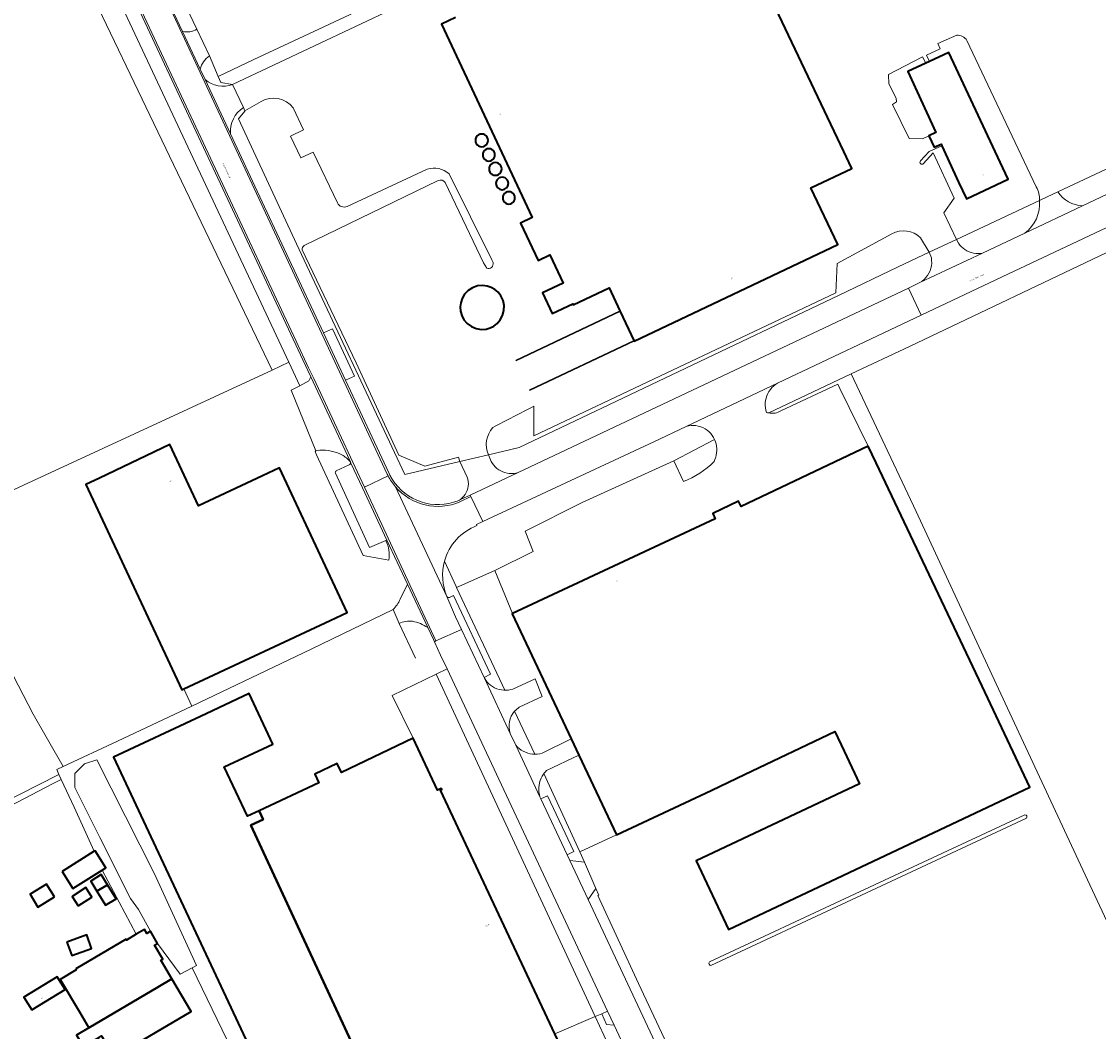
# Model space of a CAD drawing. Header units: metres. Extents: x 197700 to 204338, y 317132 to 325229.
# Tile 25 of 256: x 198950 to 199240, y 318631 to 318902. Entities that reach past the tile are written whole.
import ezdxf
from ezdxf.enums import TextEntityAlignment as Align

# ---------------------------------------------------------------- set-up
doc = ezdxf.new("R2010")
doc.units = ezdxf.units.M
for name, color, linetype, lineweight in [('B-WE-GR-BOS_LOOF-GV', 40, 'Continuous', 13), ('B-WE-GR-GRAS-GV', 60, 'Continuous', 13), ('B-WE-IE-TERREINAFSCHEIDING_KUNSTMATIG_HEKWERK-G', 20, 'IE-TERREINAFSCHEIDING-KUNSTMATIG', 18), ('B-WE-IE-TERREINAFSCHEIDING_KUNSTMATIG_MUUR-G', 90, 'IE-TERREINAFSCHEIDING-KUNSTMATIG-DICHT', 18), ('B-WE-OG-BEBOUWING-GV', 7, 'Continuous', 35), ('B-WE-OG-BEBOUWING-T18', 10, 'Continuous', 18), ('B-WE-OG-TERREIN_CULTUURSCHEIDING-GV', 7, 'Continuous', 18), ('B-WE-OG-TERREIN_ERF-GV', 7, 'Continuous', 18), ('B-WE-OG-TOPOGRAFIE-T18', 10, 'Continuous', 18), ('B-WE-OG-WATER_GREPPEL-GV', 160, 'Continuous', 18), ('B-WE-VH-VERHARDING_ASFALT-GV', 252, 'Continuous', 18), ('B-WE-VH-VERHARDING_BEDRIJFSVLOERPLAAT-GV', 252, 'Continuous', 18), ('B-WE-VH-VERHARDING_BETONSTRAATSTEEN-GV', 252, 'Continuous', 18), ('B-WE-VH-VERHARDING_GESLOTEN-GV', 252, 'Continuous', 18), ('B-WE-VH-VERHARDING_HALFVERHARDING-GV', 252, 'Continuous', 18), ('B-WE-VH-VERHARDING_HALFVERHARDING_GRIND-GV', 252, 'Continuous', 18), ('B-WE-VH-VERHARDING_OPEN-GV', 252, 'Continuous', 18), ('B-WE-VH-VERHARDING_TEGEL-GV', 252, 'Continuous', 18)]:
    doc.layers.add(name, color=color, linetype=linetype, lineweight=lineweight)
doc.styles.add('NLCS-ISO-M200-T18', font='NLCS-ISO.ttf', dxfattribs={"height": 0.36})
doc.linetypes.add('IE-TERREINAFSCHEIDING-KUNSTMATIG', pattern='A,4,[82,NLCS.SHX,S=0.75,R=90,X=0,Y=0],4,-2', length=10)
doc.linetypes.add('IE-TERREINAFSCHEIDING-KUNSTMATIG-DICHT', pattern='A,8,-1,[82,NLCS.SHX,S=0.75,R=90,X=0,Y=0],-1', length=10)

msp = doc.modelspace()

# ---------------------------------------------------------------- linework, layer by layer
at = {"layer": 'B-WE-GR-BOS_LOOF-GV'}
msp.add_lwpolyline([(198996.329, 318647.753), (198997.464, 318648.349), (198986.09, 318673.147), (198970.698, 318703.669), (198967.334, 318702.541), (198964.726, 318699.916), (198964.767, 318696.187), (198971.506, 318682.72), (198979.698, 318666.342), (198981.909, 318663.432), (198985.071, 318657.558), (198987.008, 318654.266), (198993.098, 318646.069)], close=True, dxfattribs=at)
at = {"layer": 'B-WE-GR-GRAS-GV'}
for points in [[(198836.293, 319102.72), (198776.394, 319078.033), (198771.745, 319076.117), (198751.306, 319065.6), (198786.678, 318972.495), (198802.727, 318985.177), (198804.736, 318988.525), (198815.799, 318992.376), (198844.08, 318938.927), (198850.194, 318938.456), (198851.652, 318935.499), (198886.8, 318864.205), (198911.694, 318823.468), (198935.378, 318770.25), (199017.754, 318808.356), (198937.21, 318976.302), (198908.469, 319036.231), (198875.727, 319112.034)], [(198953.535, 318715.895), (198948.168, 318726.297), (198934.923, 318752.309), (198926.897, 318766.327), (198926.499, 318766.058), (198928.884, 318761.733), (198924.077, 318759.083), (198921.935, 318762.968), (198907.271, 318753.043), (198880.362, 318737.286), (198912.236, 318675.263), (198960.484, 318699.652), (198959.922, 318701.001), (198961.65, 318701.817)]]:
    msp.add_lwpolyline(points, close=True, dxfattribs=at)
at = {"layer": 'B-WE-IE-TERREINAFSCHEIDING_KUNSTMATIG_HEKWERK-G'}
for points in [[(198997.515, 318899.967), (198983.213, 318930.094)], [(199050.703, 318909.573), (199012.847, 318891.783)], [(199000.909, 318892.761), (198997.515, 318899.967)], [(199003.313, 318887.213), (199000.909, 318892.761)], [(199012.847, 318891.783), (199003.313, 318887.213)], [(199003.998, 318885.631), (199003.313, 318887.213)], [(199007.161, 318885.12), (199003.998, 318885.631)], [(199010.093, 318878.917), (199007.161, 318885.12)], [(199008.762, 318875.907), (199010.451, 318877.947)], [(199010.414, 318878.047), (199010.093, 318878.917)], [(199010.451, 318877.947), (199010.414, 318878.047)], [(199024.359, 318842.301), (199008.762, 318875.907)], [(199249, 318865.693), (199228.915, 318856.237)], [(199223.995, 318853.922), (199201.739, 318843.482)], [(199224.513, 318854.165), (199223.995, 318853.922)], [(199228.915, 318856.237), (199224.513, 318854.165)], [(199053.454, 318780.258), (199024.359, 318842.301)], [(199201.739, 318843.482), (199194.319, 318840.002)], [(199243.973, 318840.866), (199189.091, 318814.697)], [(199194.319, 318840.002), (199191.155, 318838.518)], [(199186.027, 318836.109), (199169.964, 318828.373)], [(199191.155, 318838.518), (199186.027, 318836.109)], [(199169.964, 318828.373), (199084.194, 318787.576)], [(199189.091, 318814.697), (199173.42, 318807.349)], [(199017.754, 318808.356), (199022.274, 318810.447)], [(198935.378, 318770.25), (199017.754, 318808.356)], [(199173.42, 318807.349), (199190.878, 318770.332)], [(199084.194, 318787.576), (199075.909, 318785.604)], [(199075.909, 318785.604), (199068.234, 318783.777)], [(199068.234, 318783.777), (199053.454, 318780.258)], [(199190.878, 318770.332), (199212.397, 318724.08)], [(199028.25, 318733.348), (199050.272, 318744.003)], [(199056.286, 318730.91), (199051.893, 318740.266)], [(198996.165, 318718.042), (199028.25, 318733.348)], [(198948.168, 318726.297), (198953.535, 318715.895)], [(199061.822, 318726.65), (199050.081, 318720.961)], [(199064.784, 318728.085), (199061.822, 318726.65)], [(199104.582, 318634.633), (199061.822, 318726.65)], [(199212.397, 318724.08), (199236.239, 318672.694)], [(198996.165, 318718.042), (198994.055, 318722.672)], [(199050.081, 318720.961), (199055.728, 318709.409)], [(198976.2, 318708.686), (198996.165, 318718.042)], [(198953.535, 318715.895), (198961.65, 318701.817)], [(198961.65, 318701.817), (198976.2, 318708.686)], [(198959.922, 318701.001), (198961.65, 318701.817)], [(198960.484, 318699.652), (198959.922, 318701.001)], [(198961.045, 318698.302), (198960.484, 318699.652)], [(198964.579, 318690.914), (198961.045, 318698.302)], [(198969.99, 318679.067), (198964.579, 318690.914)], [(198981.286, 318656.743), (198972.118, 318674.025)], [(199236.239, 318672.694), (199255.709, 318631.197)], [(199105.578, 318667.292), (199105.317, 318667.171)], [(199105.317, 318667.171), (199116.198, 318643.523)], [(199116.198, 318643.523), (199134.083, 318605.509)]]:
    msp.add_lwpolyline(points, dxfattribs=at)
at = {"layer": 'B-WE-IE-TERREINAFSCHEIDING_KUNSTMATIG_MUUR-G'}
for points in [[(199111.212, 318824.309), (199083.242, 318811.066)], [(199083.332, 318810.875), (199111.303, 318824.117)], [(199086.973, 318803.038), (199115.004, 318816.282)], [(199115.089, 318816.102), (199087.058, 318802.858)], [(199083.242, 318811.066), (199083.332, 318810.875)], [(199087.058, 318802.858), (199086.973, 318803.038)], [(198996.329, 318647.753), (199011.089, 318617.156)]]:
    msp.add_lwpolyline(points, dxfattribs=at)
at = {"layer": 'B-WE-OG-BEBOUWING-GV'}
msp.add_lwpolyline([(199067.044, 318903.082), (199063.338, 318901.327), (199087.655, 318849.348), (199084.486, 318847.86), (199089.236, 318837.818), (199092.417, 318839.367), (199096.007, 318831.687), (199090.44, 318829.098), (199093.025, 318823.54), (199098.602, 318826.134), (199098.708, 318825.908), (199108.384, 318830.502), (199111.212, 318824.309), (199111.303, 318824.117), (199115.004, 318816.282), (199115.089, 318816.102), (199169.789, 318842.068), (199162.535, 318857.344), (199173.57, 318862.535), (199171.442, 318867.06), (199151.391, 318909.33)], dxfattribs=at)
for points in [[(199202.216, 318858.888), (199204.346, 318854.365), (199215.606, 318859.668), (199213.475, 318864.192), (199199.601, 318893.716), (199194.464, 318891.297), (199193.418, 318890.804), (199188.656, 318888.562), (199196.138, 318872.188), (199194.257, 318871.33), (199195.673, 318868.231), (199197.554, 318869.089), (199197.767, 318868.622)], [(199077.628, 318830.037), (199076.683, 318830.575), (199075.563, 318830.953), (199074.293, 318831.102), (199072.947, 318830.959), (199071.629, 318830.493), (199070.452, 318829.726), (199069.509, 318828.73), (199068.848, 318827.603), (199068.469, 318826.448), (199068.336, 318825.344), (199068.412, 318824.235), (199068.731, 318823.062), (199069.334, 318821.903), (199070.225, 318820.86), (199071.362, 318820.034), (199072.654, 318819.502), (199073.991, 318819.289), (199075.267, 318819.373), (199076.405, 318819.693), (199077.376, 318820.183), (199078.285, 318820.882), (199079.1, 318821.827), (199079.73, 318823), (199080.091, 318824.34), (199080.127, 318825.746), (199079.835, 318827.103), (199079.266, 318828.306), (199078.5, 318829.292)], [(198994.055, 318722.672), (199033.383, 318741.063), (199037.912, 318743.181), (199019.728, 318782.06), (199015.199, 318779.942), (198997.988, 318771.893), (198990.273, 318788.357), (198971.361, 318779.311), (198967.674, 318777.586), (198993.481, 318722.403)], [(199177.932, 318787.949), (199143.795, 318771.744), (199143.145, 318773.098), (199136.212, 318769.837), (199136.89, 318768.434), (199082.407, 318742.961), (199082.29, 318742.906), (199098.16, 318709.241), (199100.235, 318704.84), (199110.321, 318683.444), (199135.756, 318695.433), (199144.889, 318699.792), (199169.027, 318711.215), (199171.522, 318705.926), (199175.658, 318697.154), (199131.742, 318676.446), (199140.413, 318658.059), (199221.42, 318696.254), (199208.607, 318723.421), (199180.076, 318783.433)], [(199015.37, 318687.604), (199014.276, 318689.934), (199011.132, 318688.46), (199004.891, 318701.769), (199017.928, 318707.883), (199011.584, 318721.41), (198998.547, 318715.295), (198975.143, 318704.318), (199032.83, 318581.256), (199055.693, 318591.994), (199012.069, 318686.055)], [(199055.693, 318591.994), (199096.959, 318611.376), (199101.486, 318613.498), (199093.741, 318630.024), (199063.073, 318695.461), (199063.401, 318695.621), (199063.238, 318695.967), (199062.255, 318695.476), (199055.728, 318709.409), (199036.435, 318700.259), (199035.296, 318702.659), (199029.259, 318699.793), (199030.359, 318697.477), (199014.276, 318689.934), (199015.37, 318687.604), (199012.069, 318686.055)], [(198961.387, 318673.668), (198964.258, 318669.093), (198972.118, 318674.025), (198973.059, 318674.615), (198970.187, 318679.191), (198969.99, 318679.067)], [(198970.711, 318668.3), (198973.539, 318670.057), (198971.849, 318672.776), (198969.021, 318671.018)], [(198959.273, 318666.81), (198957.135, 318670.25), (198952.714, 318667.502), (198954.852, 318664.062)], [(198965.686, 318664.366), (198969.356, 318666.72), (198967.707, 318669.292), (198964.036, 318666.938)], [(198973.539, 318670.057), (198970.711, 318668.3), (198973.04, 318664.554), (198975.867, 318666.311)], [(198964.983, 318647.431), (198965.161, 318647.176), (198960.85, 318644.644), (198965.97, 318635.925), (198968.514, 318631.593), (198987.043, 318642.501), (198990.867, 318644.761), (198988.691, 318648.459), (198987.888, 318649.824), (198988.368, 318650.107), (198986.2, 318653.791), (198987.008, 318654.266), (198985.071, 318657.558), (198984.106, 318656.991), (198983.489, 318658.039), (198981.286, 318656.743), (198978.662, 318655.199), (198978.521, 318655.439)], [(198962.625, 318654.623), (198963.949, 318651.01), (198969.274, 318652.961), (198967.95, 318656.575)], [(198953.183, 318636.412), (198962.142, 318641.88), (198960.026, 318645.345), (198951.068, 318639.877)], [(198987.043, 318642.501), (198968.514, 318631.593), (198965.221, 318629.62), (198967.056, 318626.558), (198971.345, 318629.127), (198971.953, 318629.491), (198975.29, 318623.82), (198996.014, 318636.015), (198990.867, 318644.761)]]:
    msp.add_lwpolyline(points, close=True, dxfattribs=at)
for points in [[(199075.803, 318870.078, 1.0002958), (199072.422, 318870.078)], [(199072.422, 318870.078, 1.0002958), (199075.803, 318870.078)], [(199077.667, 318866.186, 1.0003037), (199074.374, 318866.186)], [(199074.374, 318866.186, 1.0003037), (199077.667, 318866.186)], [(199079.496, 318862.419, 1.0002937), (199076.091, 318862.419)], [(199076.091, 318862.419, 1.0002937), (199079.496, 318862.419)], [(199081.299, 318858.51, 1.0002949), (199077.908, 318858.51)], [(199077.908, 318858.51, 0.9997051), (199081.299, 318858.51)], [(199083.047, 318854.627, 1.0003024), (199079.74, 318854.627)], [(199079.74, 318854.627, 1.0003024), (199083.047, 318854.627)]]:
    msp.add_lwpolyline(points, format="xyb", dxfattribs=at)
at = {"layer": 'B-WE-OG-TERREIN_CULTUURSCHEIDING-GV'}
for points in [[(198970.287, 318948.981), (198970.473, 318949.063), (198989.072, 318909.282), (198993.701, 318899.381)], [(198997.515, 318899.967), (198983.213, 318930.094)], [(198974.804, 318911.759), (199022.274, 318810.447), (199025.216, 318804.169), (199027.632, 318805.454), (199028.142, 318806.569), (199027.34, 318808.286), (198981.724, 318905.842), (198981.371, 318906.597)], [(199007.161, 318885.12), (199003.998, 318885.631), (199003.313, 318887.213), (199000.909, 318892.761)], [(198998.444, 318889.236), (198999.755, 318886.431)], [(199321.701, 318884.244), (199214.016, 318833.405)], [(199151.228, 318796.835), (199173.42, 318807.349), (199189.091, 318814.697), (199243.973, 318840.866), (199290.719, 318863.014), (199322.178, 318877.878), (199327.434, 318880.324)], [(199280.132, 318878.473), (199279.444, 318880.178), (199279.004, 318879.981), (199249, 318865.693), (199228.915, 318856.237)], [(199069.65, 318774.924), (199069.964, 318775.451), (199070.213, 318776.012), (199070.393, 318776.598), (199070.502, 318777.202), (199070.538, 318777.814), (199070.501, 318778.426), (199070.391, 318779.03), (199070.21, 318779.616), (199068.234, 318783.777), (199053.454, 318780.258), (199024.359, 318842.301), (199008.762, 318875.907), (199010.451, 318877.947), (199010.414, 318878.047), (199010.093, 318878.917)], [(199235.605, 318852.508), (199280.103, 318873.518), (199280.132, 318878.473)], [(199006.577, 318871.841), (199013.129, 318857.826), (199031.581, 318818.333), (199033.966, 318819.426), (199039.902, 318806.721), (199037.48, 318805.632), (199049.242, 318780.535), (199049.336, 318780.338), (199049.431, 318780.148)], [(199223.995, 318853.922), (199201.739, 318843.482), (199202.222, 318842.464), (199202.596, 318841.968), (199203.017, 318841.51), (199203.48, 318841.097), (199203.982, 318840.73), (199204.517, 318840.415), (199205.079, 318840.153), (199205.665, 318839.948), (199206.268, 318839.802), (199206.881, 318839.715), (199207.501, 318839.689), (199208.119, 318839.724)], [(199208.119, 318839.724), (199208.733, 318839.82), (199210.356, 318840.587), (199220.037, 318845.158)], [(199214.016, 318833.405), (199192.222, 318823.097), (199153.634, 318804.847), (199153.086, 318804.498), (199152.573, 318804.094), (199152.102, 318803.642), (199151.678, 318803.145), (199151.306, 318802.609), (199150.989, 318802.039), (199150.731, 318801.441), (199150.532, 318800.819), (199150.397, 318800.181), (199150.326, 318799.533), (199150.319, 318798.881), (199150.377, 318798.231), (199150.499, 318797.59), (199150.684, 318796.965)], [(199134.142, 318792.595), (199133.561, 318792.901), (199132.951, 318793.144), (199132.319, 318793.321), (199131.672, 318793.431), (199131.017, 318793.473), (199130.361, 318793.445), (199129.712, 318793.349), (199129.058, 318793.224), (199120.374, 318789.117), (199074.37, 318767.642), (199072.69, 318766.858), (199072.834, 318766.578)], [(199064.112, 318757.036), (199067.277, 318750.165), (199067.363, 318749.98), (199077.598, 318754.478), (199087.922, 318759.594), (199085.771, 318765.071), (199101.071, 318772.738), (199125.756, 318783.938), (199136.696, 318789.679), (199136.406, 318790.268), (199136.057, 318790.824), (199135.651, 318791.34), (199135.193, 318791.811), (199134.688, 318792.231), (199134.142, 318792.595)], [(199029.433, 318786.186), (199029.678, 318785.617), (199042.203, 318758.537), (199049.159, 318757.296)], [(199030.631, 318786.841), (199029.616, 318786.767)], [(199034.992, 318781.257), (199038.492, 318782.892)], [(199038.817, 318783.707), (199038.8, 318783.744)], [(199048.377, 318762.543), (199043.927, 318760.696), (199034.805, 318780.652)], [(199066.544, 318772.853), (199067.495, 318773.152), (199067.846, 318773.294), (199068.367, 318773.618), (199068.846, 318774.001), (199069.276, 318774.439), (199069.65, 318774.924)], [(199065.42, 318747.294), (199066.509, 318747.814), (199076.509, 318726.664), (199074.722, 318725.77), (199074.83, 318725.539), (199075.177, 318725.01), (199075.574, 318724.516), (199076.017, 318724.063), (199076.502, 318723.655), (199077.024, 318723.297), (199077.578, 318722.99), (199078.159, 318722.739), (199078.762, 318722.546), (199079.381, 318722.412), (199080.011, 318722.338), (199080.321, 318722.332), (199067.363, 318749.98), (199067.277, 318750.165), (199064.112, 318757.036)], [(199087.752, 318705.18), (199088.374, 318705.15), (199082.962, 318716.698)], [(199081.773, 318710.727), (199083.264, 318707.546), (199083.705, 318707.068), (199084.19, 318706.635), (199084.715, 318706.252), (199085.275, 318705.921), (199085.864, 318705.646), (199086.478, 318705.429), (199087.109, 318705.274), (199087.752, 318705.18)], [(199153.755, 318582.459), (199149.395, 318583.392), (199145.575, 318585.966), (199143.74, 318587.673), (199141.841, 318589.795), (199134.083, 318605.509), (199116.198, 318643.523), (199105.317, 318667.171), (199105.578, 318667.292), (199104.743, 318669.096), (199102.689, 318666.104), (199139.331, 318587.934)]]:
    msp.add_lwpolyline(points, dxfattribs=at)
for points in [[(198993.701, 318899.381, 0.2164561), (198997.515, 318899.967)], [(199000.909, 318892.761, 0.1726503), (198998.444, 318889.236)], [(198999.755, 318886.431, 0.2818116), (199007.161, 318885.12)], [(199010.093, 318878.917, 0.27247), (199006.577, 318871.841)], [(199220.037, 318845.158, 0.2608042), (199223.995, 318853.922)], [(199228.915, 318856.237, 0.2384497), (199235.605, 318852.508)], [(199150.684, 318796.965, 0.0286543), (199151.228, 318796.835)], [(199029.491, 318786.667, 0.3074841), (199029.433, 318786.186)], [(199029.616, 318786.767, 0.0977313), (199029.491, 318786.667)], [(199036.524, 318785.61, 0.1310886), (199030.631, 318786.841)], [(199038.8, 318783.744, 0.0864924), (199036.524, 318785.61)], [(199034.805, 318780.652, -0.3846499), (199034.992, 318781.257)], [(199038.492, 318782.892, 0.4175677), (199038.817, 318783.707)], [(199049.431, 318780.148, 0.3649599), (199066.544, 318772.853)], [(199072.834, 318766.578, 0.2388162), (199064.112, 318757.036)], [(199049.159, 318757.296, 0.1525173), (199048.377, 318762.543)], [(199064.112, 318757.036, 0.1711256), (199064.75, 318747.544)], [(199064.75, 318747.544, 0.3829983), (199065.42, 318747.294)], [(199082.962, 318716.698, 0.2730324), (199081.773, 318710.727)]]:
    msp.add_lwpolyline(points, format="xyb", dxfattribs=at)
for points in [[(199194.819, 318835.724), (199194.967, 318836.418), (199195.037, 318837.125), (199195.029, 318837.836), (199194.942, 318838.541), (199194.319, 318840.002), (199191.155, 318838.518), (199186.027, 318836.109), (199169.964, 318828.373), (199084.194, 318787.576), (199075.909, 318785.604), (199076.661, 318783.761), (199076.977, 318783.248), (199077.341, 318782.769), (199077.75, 318782.327), (199078.2, 318781.928), (199078.687, 318781.574), (199079.207, 318781.27), (199079.753, 318781.018), (199080.322, 318780.821), (199080.907, 318780.68), (199081.503, 318780.598), (199082.104, 318780.573), (199082.705, 318780.608), (199083.299, 318780.701), (199083.877, 318780.85), (199188.772, 318830.393), (199191.872, 318831.857), (199192.457, 318832.267), (199193.003, 318832.721), (199193.496, 318833.233), (199193.929, 318833.797), (199194.296, 318834.404), (199194.594, 318835.049)], [(199090.072, 318698.682), (199089.829, 318698.087), (199089.643, 318697.472), (199089.515, 318696.842), (199089.447, 318696.203), (199089.438, 318695.561), (199089.489, 318694.92), (199089.6, 318694.287), (199089.77, 318693.665), (199090.029, 318693.112), (199091.822, 318693.928), (199098.883, 318679.005), (199097.07, 318678.091), (199097.784, 318676.568), (199101.757, 318676.092), (199100.46, 318678.92), (199090.823, 318699.923), (199090.719, 318699.791), (199090.37, 318699.252)]]:
    msp.add_lwpolyline(points, close=True, dxfattribs=at)
at = {"layer": 'B-WE-OG-TERREIN_ERF-GV'}
for points in [[(199049.112, 318997.832), (199048.714, 318998.704), (199041.225, 318995.176), (199040.945, 318995.043), (199054.112, 318967.149), (199066.255, 318940.79), (199075.218, 318921.337), (199050.703, 318909.573), (199012.847, 318891.783), (199003.313, 318887.213), (199003.998, 318885.631), (199007.161, 318885.12)], [(198953.4, 318958.22), (198943.744, 318979.418), (198937.21, 318976.302), (199017.754, 318808.356), (199022.274, 318810.447), (198974.804, 318911.759)], [(199073.229, 318916.346), (199007.161, 318885.12), (199010.093, 318878.917), (199010.414, 318878.047), (199014.797, 318880.527)], [(199007.161, 318885.12), (199073.229, 318916.346)], [(199151.391, 318909.33), (199171.442, 318867.06), (199173.57, 318862.535), (199162.535, 318857.344), (199169.789, 318842.068), (199115.089, 318816.102), (199115.004, 318816.282), (199111.303, 318824.117), (199111.212, 318824.309), (199108.384, 318830.502), (199098.708, 318825.908), (199098.602, 318826.134), (199093.025, 318823.54), (199090.44, 318829.098), (199096.007, 318831.687), (199092.417, 318839.367), (199089.236, 318837.818), (199084.486, 318847.86), (199087.655, 318849.348), (199063.338, 318901.327), (199067.044, 318903.082)], [(199191.984, 318864.546), (199194.344, 318867.106), (199197.767, 318868.622), (199197.554, 318869.089), (199195.673, 318868.231), (199194.257, 318871.33), (199192.562, 318870.537), (199189.005, 318870.6), (199184.529, 318879.761), (199185.539, 318880.438), (199185.497, 318881.434), (199183.54, 318885.258), (199183.445, 318887.83), (199192.558, 318892.569), (199193.418, 318890.804), (199194.464, 318891.297), (199193.669, 318892.949), (199197.34, 318894.681), (199196.651, 318896.143), (199201.776, 318898.377)], [(199201.776, 318898.377), (199196.651, 318896.143), (199197.34, 318894.681), (199193.669, 318892.949), (199194.464, 318891.297), (199199.601, 318893.716), (199213.475, 318864.192), (199215.606, 318859.668), (199204.346, 318854.365), (199202.216, 318858.888), (199197.767, 318868.622), (199194.344, 318867.106), (199191.984, 318864.546)], [(199204.513, 318896.938), (199223.125, 318857.567)], [(199223.125, 318857.567), (199204.513, 318896.938)], [(199014.797, 318880.527), (199010.414, 318878.047), (199010.451, 318877.947), (199008.762, 318875.907), (199024.359, 318842.301), (199053.454, 318780.258), (199068.234, 318783.777), (199067.853, 318784.955), (199058.839, 318782.572), (199051.81, 318785.538), (199040.387, 318810.289), (199025.881, 318840.633)], [(199023.419, 318878.821), (199026.244, 318872.916), (199022.728, 318871.233), (199025.522, 318865.394), (199028.792, 318866.958), (199035.326, 318853.301)], [(199035.326, 318853.301), (199028.792, 318866.958), (199025.522, 318865.394), (199022.728, 318871.233), (199026.244, 318872.916), (199023.419, 318878.821)], [(199192.04, 318843.888), (199194.319, 318840.002), (199201.739, 318843.482), (199198.323, 318850.585), (199201.084, 318854.541), (199195.415, 318866.725), (199192.787, 318863.816)], [(199192.787, 318863.816), (199195.415, 318866.725), (199201.084, 318854.541), (199198.323, 318850.585), (199201.739, 318843.482), (199223.995, 318853.922)], [(199223.995, 318853.922), (199224.513, 318854.165), (199228.915, 318856.237), (199249, 318865.693)], [(199037.975, 318852.351), (199059.475, 318862.364)], [(199059.475, 318862.364), (199037.975, 318852.351)], [(199062.435, 318859.296), (199026.425, 318841.795)], [(199026.425, 318841.795), (199062.435, 318859.296)], [(199065.336, 318861.093), (199076.81, 318837.958), (199077.154, 318837.227)], [(199077.154, 318837.227), (199076.81, 318837.958), (199065.336, 318861.093)], [(199075.46, 318835.746), (199074.607, 318837.153), (199064.268, 318858.787)], [(199064.268, 318858.787), (199074.607, 318837.153), (199075.46, 318835.746)], [(199088.141, 318798.703), (199088.141, 318790.677), (199169.278, 318829.162), (199169.621, 318837.012), (199184.354, 318845.001)], [(199184.354, 318845.001), (199169.621, 318837.012), (199169.278, 318829.162), (199088.141, 318790.677), (199088.141, 318798.703)], [(199075.909, 318785.604), (199084.194, 318787.576), (199169.964, 318828.373), (199186.027, 318836.109), (199191.155, 318838.518), (199194.319, 318840.002), (199192.04, 318843.888)], [(199025.881, 318840.633), (199040.387, 318810.289), (199051.81, 318785.538), (199058.839, 318782.572), (199067.853, 318784.955), (199068.234, 318783.777), (199075.909, 318785.604)], [(199243.973, 318840.866), (199189.091, 318814.697), (199173.42, 318807.349), (199190.878, 318770.332), (199212.397, 318724.08), (199236.239, 318672.694), (199255.709, 318631.197)], [(199149.395, 318583.392), (199153.755, 318582.459), (199155.462, 318583.194), (199170.274, 318589.566), (199255.709, 318631.197), (199236.239, 318672.694), (199212.397, 318724.08), (199190.878, 318770.332), (199173.42, 318807.349), (199151.228, 318796.835)], [(199154.527, 318797.396), (199169.81, 318804.611), (199170.306, 318803.391), (199177.932, 318787.949), (199180.076, 318783.433), (199208.607, 318723.421), (199221.42, 318696.254), (199140.413, 318658.059), (199131.742, 318676.446), (199175.658, 318697.154), (199171.522, 318705.926), (199169.027, 318711.215), (199144.889, 318699.792), (199135.756, 318695.433), (199110.321, 318683.444), (199100.46, 318678.92), (199101.757, 318676.092), (199104.743, 318669.096), (199105.578, 318667.292), (199105.317, 318667.171), (199116.198, 318643.523), (199134.083, 318605.509)], [(199088.374, 318705.15), (199088.402, 318705.149), (199089.051, 318705.181), (199089.695, 318705.277), (199090.326, 318705.434), (199098.16, 318709.241), (199082.29, 318742.906), (199082.407, 318742.961), (199077.598, 318754.478), (199067.363, 318749.98), (199080.321, 318722.332), (199080.644, 318722.326), (199081.275, 318722.376), (199081.899, 318722.486), (199082.509, 318722.657), (199088.486, 318725.418), (199090.367, 318720.692), (199084.195, 318717.748)], [(199051.893, 318740.266), (199050.272, 318744.003), (199028.25, 318733.348), (198996.165, 318718.042), (198976.2, 318708.686), (198961.65, 318701.817), (198959.922, 318701.001), (198960.484, 318699.652), (198961.045, 318698.302), (198964.579, 318690.914), (198969.99, 318679.067), (198970.187, 318679.191), (198973.059, 318674.615), (198972.118, 318674.025), (198981.286, 318656.743), (198983.489, 318658.039), (198984.106, 318656.991), (198985.071, 318657.558), (198981.909, 318663.432), (198979.698, 318666.342), (198971.506, 318682.72), (198964.767, 318696.187), (198964.726, 318699.916), (198967.334, 318702.541), (198970.698, 318703.669), (198986.09, 318673.147), (198997.464, 318648.349)], [(199055.693, 318591.994), (199012.069, 318686.055), (199015.37, 318687.604), (199014.276, 318689.934), (199030.359, 318697.477), (199029.259, 318699.793), (199035.296, 318702.659), (199036.435, 318700.259), (199055.728, 318709.409), (199050.081, 318720.961), (199061.822, 318726.65), (199064.784, 318728.085), (199063.048, 318731.788), (199061.386, 318735.375), (199061.11, 318735.97), (199059.597, 318739.21)], [(199082.962, 318716.698), (199088.374, 318705.15)], [(198936.248, 318685.425), (198958.744, 318697.184), (198961.045, 318698.302), (198960.484, 318699.652), (198912.236, 318675.263)], [(198965.221, 318629.62), (198968.514, 318631.593), (198965.97, 318635.925), (198960.85, 318644.644), (198965.161, 318647.176), (198964.983, 318647.431), (198978.521, 318655.439), (198978.662, 318655.199), (198981.286, 318656.743), (198972.118, 318674.025), (198964.258, 318669.093), (198961.387, 318673.668), (198969.99, 318679.067), (198964.579, 318690.914), (198961.045, 318698.302), (198958.744, 318697.184), (198936.248, 318685.425)], [(199174.444, 318667.588), (199220.112, 318688.877)], [(199220.534, 318687.971), (199174.866, 318666.682), (199135.725, 318648.402)], [(199135.301, 318649.308), (199174.444, 318667.588)], [(199011.089, 318617.156), (198996.329, 318647.753), (198993.098, 318646.069), (198987.008, 318654.266), (198986.2, 318653.791), (198988.368, 318650.107), (198987.888, 318649.824), (198988.691, 318648.459), (198990.867, 318644.761), (198996.014, 318636.015), (198975.29, 318623.82)], [(198997.464, 318648.349), (198996.329, 318647.753), (199011.089, 318617.156)], [(199111.626, 318619.6), (199104.582, 318634.633), (199093.741, 318630.024)]]:
    msp.add_lwpolyline(points, dxfattribs=at)
for points in [[(199201.776, 318898.377, -0.2535378), (199204.513, 318896.938)], [(199204.513, 318896.938, 0.2535378), (199201.776, 318898.377)], [(199014.797, 318880.527, -0.3852204), (199023.419, 318878.821)], [(199023.419, 318878.821, 0.3852204), (199014.797, 318880.527)], [(199072.422, 318870.078, -1.0002958), (199075.803, 318870.078)], [(199075.803, 318870.078, -1.0002958), (199072.422, 318870.078)], [(199074.374, 318866.186, -1.0003037), (199077.667, 318866.186)], [(199077.667, 318866.186, -1.0003037), (199074.374, 318866.186)], [(199059.475, 318862.364, -0.266354), (199065.336, 318861.093)], [(199065.336, 318861.093, 0.266354), (199059.475, 318862.364)], [(199076.091, 318862.419, -1.0002937), (199079.496, 318862.419)], [(199079.496, 318862.419, -1.0002937), (199076.091, 318862.419)], [(199192.787, 318863.816, -0.868043), (199191.984, 318864.546)], [(199191.984, 318864.546, 0.868043), (199192.787, 318863.816)], [(199064.268, 318858.787, 0.3521486), (199062.435, 318859.296)], [(199062.435, 318859.296, -0.3521486), (199064.268, 318858.787)], [(199077.908, 318858.51, -1.0002949), (199081.299, 318858.51)], [(199081.299, 318858.51, -0.9997051), (199077.908, 318858.51)], [(199223.125, 318857.567, -0.1501078), (199223.995, 318853.922)], [(199223.995, 318853.922, 0.1501078), (199223.125, 318857.567)], [(199079.74, 318854.627, -1.0003024), (199083.047, 318854.627)], [(199083.047, 318854.627, -1.0003024), (199079.74, 318854.627)], [(199035.326, 318853.301, 0.411059), (199037.975, 318852.351)], [(199037.975, 318852.351, -0.411059), (199035.326, 318853.301)], [(199184.354, 318845.001, -0.3304913), (199192.04, 318843.888)], [(199192.04, 318843.888, 0.3304913), (199184.354, 318845.001)], [(199026.425, 318841.795, 0.4016407), (199025.881, 318840.633)], [(199025.881, 318840.633, -0.4016407), (199026.425, 318841.795)], [(199077.154, 318837.227, -0.6105619), (199075.46, 318835.746)], [(199075.46, 318835.746, 0.6105619), (199077.154, 318837.227)], [(199077.053, 318792.902, -0.0027877), (199088.141, 318798.703)], [(199088.141, 318798.703, 0.0027877), (199077.053, 318792.902)], [(199151.228, 318796.835, 0.1748454), (199154.527, 318797.396)], [(199075.909, 318785.604, -0.2879927), (199077.053, 318792.902)], [(199077.053, 318792.902, 0.2879927), (199075.909, 318785.604)], [(199055.514, 318740.87, 0.130721), (199051.893, 318740.266)], [(199059.597, 318739.21, 0.0909179), (199055.514, 318740.87)], [(199084.195, 318717.748, 0.0679132), (199082.962, 318716.698)], [(199220.112, 318688.877, -0.5666123), (199220.534, 318687.971)], [(199135.725, 318648.402, -0.6126398), (199135.301, 318649.308)]]:
    msp.add_lwpolyline(points, format="xyb", dxfattribs=at)
for points in [[(199185.539, 318880.438), (199184.529, 318879.761), (199189.005, 318870.6), (199192.562, 318870.537), (199194.257, 318871.33), (199196.138, 318872.188), (199188.656, 318888.562), (199193.418, 318890.804), (199192.558, 318892.569), (199183.445, 318887.83), (199183.54, 318885.258), (199185.497, 318881.434)], [(199133.742, 318781.357), (199134.72, 318782.119), (199135.655, 318782.933), (199136.544, 318783.797), (199136.797, 318784.35), (199136.998, 318784.924), (199137.148, 318785.513), (199137.245, 318786.113), (199137.288, 318786.72), (199137.276, 318787.328), (199137.211, 318787.933), (199137.091, 318788.529), (199136.919, 318789.113), (199136.696, 318789.679), (199125.756, 318783.938), (199128.305, 318778.417), (199129.454, 318778.884), (199130.575, 318779.412), (199131.666, 318780.002), (199132.722, 318780.651)], [(199091.56, 318700.761), (199091.117, 318700.296), (199090.823, 318699.923), (199100.46, 318678.92), (199110.321, 318683.444), (199100.235, 318704.84)], [(198970.711, 318668.3), (198969.021, 318671.018), (198971.849, 318672.776), (198973.539, 318670.057), (198975.867, 318666.311), (198973.04, 318664.554)], [(198959.273, 318666.81), (198954.852, 318664.062), (198952.714, 318667.502), (198957.135, 318670.25)], [(198962.625, 318654.623), (198967.95, 318656.575), (198969.274, 318652.961), (198963.949, 318651.01)], [(198962.142, 318641.88), (198953.183, 318636.412), (198951.068, 318639.877), (198960.026, 318645.345)]]:
    msp.add_lwpolyline(points, close=True, dxfattribs=at)
at = {"layer": 'B-WE-OG-WATER_GREPPEL-GV'}
for points in [[(199220.112, 318688.877), (199174.444, 318667.588), (199135.301, 318649.308)], [(199135.725, 318648.402), (199174.866, 318666.682), (199220.534, 318687.971)]]:
    msp.add_lwpolyline(points, dxfattribs=at)
for points in [[(199220.534, 318687.971, 0.5666123), (199220.112, 318688.877)], [(199135.301, 318649.308, 0.6126398), (199135.725, 318648.402)]]:
    msp.add_lwpolyline(points, format="xyb", dxfattribs=at)
at = {"layer": 'B-WE-VH-VERHARDING_ASFALT-GV'}
for points in [[(199373.593, 318920.478), (199370.484, 318918.182), (199367.527, 318916.175), (199367.293, 318916.016), (199367.107, 318915.9), (199361.555, 318912.434), (199355.407, 318909.072), (199354.359, 318908.577), (199350.561, 318906.784), (199289.379, 318877.897), (199280.103, 318873.518), (199235.605, 318852.508), (199220.037, 318845.158), (199210.356, 318840.587), (199208.733, 318839.82), (199191.872, 318831.857), (199188.772, 318830.393), (199192.222, 318823.097)], [(198988.794, 318909.152), (198982.177, 318906.054), (199024.242, 318816.137), (199027.587, 318808.956), (199028.946, 318806.068), (199035.783, 318791.48), (199039.442, 318783.65), (199042.566, 318776.938), (199048.95, 318779.923)], [(199048.735, 318780.361), (199037.042, 318805.404), (199031.1, 318818.101), (198988.794, 318909.152)], [(199192.222, 318823.097), (199214.016, 318833.405), (199321.701, 318884.244), (199334.986, 318890.516), (199344.887, 318895.19), (199351.432, 318898.281), (199352.469, 318898.77), (199357.275, 318901.104)], [(199048.95, 318779.923), (199042.566, 318776.938), (199061.819, 318735.576), (199068.685, 318738.648), (199067.093, 318742.044)], [(199067.093, 318742.044), (199064.75, 318747.544), (199050.919, 318776.982)], [(199050.919, 318776.982), (199064.75, 318747.544)], [(199072.834, 318766.578), (199072.69, 318766.858), (199074.37, 318767.642), (199071.205, 318774.399), (199068.253, 318772.952)]]:
    msp.add_lwpolyline(points, dxfattribs=at)
for points in [[(199188.772, 318830.393), (199083.877, 318780.85), (199071.027, 318774.781), (199071.205, 318774.399), (199074.37, 318767.642), (199120.374, 318789.117), (199129.058, 318793.224), (199153.634, 318804.847), (199192.222, 318823.097)], [(199109.66, 318632.347), (199112.899, 318625.438), (199118.731, 318612.996), (199132.086, 318584.505), (199139.331, 318587.934), (199102.689, 318666.104), (199097.784, 318676.568), (199097.07, 318678.091), (199090.029, 318693.112), (199089.77, 318693.665), (199083.264, 318707.546), (199081.773, 318710.727), (199074.83, 318725.539), (199074.722, 318725.77), (199068.685, 318738.648), (199061.819, 318735.576), (199061.386, 318735.375), (199063.048, 318731.788), (199064.784, 318728.085), (199107.923, 318636.053)]]:
    msp.add_lwpolyline(points, close=True, dxfattribs=at)
for points in [[(199048.95, 318779.923, -0.009132), (199048.735, 318780.361)], [(199050.919, 318776.982, -0.0593229), (199048.95, 318779.923)], [(199068.253, 318772.952, -0.3282455), (199050.919, 318776.982)], [(199064.112, 318757.036, -0.2388162), (199072.834, 318766.578)], [(199064.75, 318747.544, -0.1711256), (199064.112, 318757.036)]]:
    msp.add_lwpolyline(points, format="xyb", dxfattribs=at)
at = {"layer": 'B-WE-VH-VERHARDING_BEDRIJFSVLOERPLAAT-GV'}
msp.add_lwpolyline([(199109.66, 318632.347), (199107.923, 318636.053), (199106.349, 318635.384), (199107.639, 318632.51)], close=True, dxfattribs=at)
at = {"layer": 'B-WE-VH-VERHARDING_BETONSTRAATSTEEN-GV'}
for points in [[(199037.48, 318805.632), (199031.581, 318818.333), (199013.129, 318857.826), (199006.577, 318871.841), (198999.755, 318886.431), (198998.444, 318889.236), (198993.701, 318899.381), (198989.072, 318909.282), (198988.794, 318909.152), (199031.1, 318818.101), (199037.042, 318805.404), (199048.735, 318780.361)], [(199049.431, 318780.148), (199049.336, 318780.338), (199049.242, 318780.535), (199037.48, 318805.632)], [(199068.253, 318772.952), (199071.205, 318774.399), (199071.027, 318774.781), (199068.446, 318773.562), (199068.147, 318773.424), (199067.846, 318773.294), (199067.495, 318773.152), (199066.544, 318772.853)]]:
    msp.add_lwpolyline(points, dxfattribs=at)
msp.add_lwpolyline([(198981.724, 318905.842), (199027.34, 318808.286), (199028.142, 318806.569), (199038.647, 318784.072), (199038.8, 318783.744), (199038.817, 318783.707), (199038.969, 318783.383), (199042.084, 318776.712), (199048.648, 318762.655), (199054.148, 318750.878), (199059.597, 318739.21), (199061.11, 318735.97), (199061.386, 318735.375), (199061.819, 318735.576), (199042.566, 318776.938), (199039.442, 318783.65), (199035.783, 318791.48), (199028.946, 318806.068), (199027.587, 318808.956), (199024.242, 318816.137), (198982.177, 318906.054)], close=True, dxfattribs=at)
for points in [[(199048.735, 318780.361, 0.009132), (199048.95, 318779.923)], [(199048.95, 318779.923, 0.0593229), (199050.919, 318776.982)], [(199066.544, 318772.853, -0.3649599), (199049.431, 318780.148)], [(199050.919, 318776.982, 0.3282455), (199068.253, 318772.952)]]:
    msp.add_lwpolyline(points, format="xyb", dxfattribs=at)
at = {"layer": 'B-WE-VH-VERHARDING_GESLOTEN-GV'}
for points in [[(199150.684, 318796.965), (199150.499, 318797.59), (199150.377, 318798.231), (199150.319, 318798.881), (199150.326, 318799.533), (199150.397, 318800.181), (199150.532, 318800.819), (199150.731, 318801.441), (199150.989, 318802.039), (199151.306, 318802.609), (199151.678, 318803.145), (199152.102, 318803.642), (199152.573, 318804.094), (199153.086, 318804.498), (199153.634, 318804.847), (199129.058, 318793.224), (199129.712, 318793.349), (199130.361, 318793.445), (199131.017, 318793.473), (199131.672, 318793.431), (199132.319, 318793.321), (199132.951, 318793.144), (199133.561, 318792.901), (199134.142, 318792.595), (199134.688, 318792.231), (199135.193, 318791.811), (199135.651, 318791.34), (199136.057, 318790.824), (199136.406, 318790.268), (199136.696, 318789.679), (199136.919, 318789.113), (199137.091, 318788.529), (199137.211, 318787.933), (199137.276, 318787.328), (199137.288, 318786.72), (199137.245, 318786.113), (199137.148, 318785.513), (199136.998, 318784.924), (199136.797, 318784.35), (199136.544, 318783.797), (199135.655, 318782.933), (199134.72, 318782.119), (199133.742, 318781.357), (199132.722, 318780.651), (199131.666, 318780.002), (199130.575, 318779.412), (199129.454, 318778.884), (199128.305, 318778.417), (199125.756, 318783.938), (199101.071, 318772.738), (199085.771, 318765.071), (199087.922, 318759.594), (199077.598, 318754.478), (199082.407, 318742.961), (199136.89, 318768.434), (199136.212, 318769.837), (199143.145, 318773.098), (199143.795, 318771.744), (199177.932, 318787.949), (199170.306, 318803.391), (199169.81, 318804.611), (199154.527, 318797.396)], [(199059.597, 318739.21), (199054.148, 318750.878), (199052.198, 318746.807)], [(199050.272, 318744.003), (199051.893, 318740.266)], [(199074.83, 318725.539), (199081.773, 318710.727)], [(199084.195, 318717.748), (199090.367, 318720.692), (199088.486, 318725.418), (199082.509, 318722.657), (199081.899, 318722.486), (199081.275, 318722.376), (199080.644, 318722.326), (199080.321, 318722.332), (199080.011, 318722.338), (199079.381, 318722.412), (199078.762, 318722.546), (199078.159, 318722.739), (199077.578, 318722.99), (199077.024, 318723.297), (199076.502, 318723.655), (199076.017, 318724.063), (199075.574, 318724.516), (199075.177, 318725.01), (199074.83, 318725.539)]]:
    msp.add_lwpolyline(points, dxfattribs=at)
for points in [[(199151.228, 318796.835, -0.0286543), (199150.684, 318796.965)], [(199154.527, 318797.396, -0.1748454), (199151.228, 318796.835)], [(199052.198, 318746.807, -0.0927787), (199050.272, 318744.003)], [(199051.893, 318740.266, -0.130721), (199055.514, 318740.87)], [(199055.514, 318740.87, -0.0909179), (199059.597, 318739.21)], [(199082.962, 318716.698, -0.0679132), (199084.195, 318717.748)], [(199081.773, 318710.727, -0.2730324), (199082.962, 318716.698)]]:
    msp.add_lwpolyline(points, format="xyb", dxfattribs=at)
for points in [[(199104.582, 318634.633), (199061.822, 318726.65), (199050.081, 318720.961), (199055.728, 318709.409), (199062.255, 318695.476), (199063.238, 318695.967), (199063.401, 318695.621), (199063.073, 318695.461), (199093.741, 318630.024)], [(199061.822, 318726.65), (199104.582, 318634.633), (199106.349, 318635.384), (199107.923, 318636.053), (199064.784, 318728.085)], [(199083.264, 318707.546), (199089.77, 318693.665), (199089.6, 318694.287), (199089.489, 318694.92), (199089.438, 318695.561), (199089.447, 318696.203), (199089.515, 318696.842), (199089.643, 318697.472), (199089.829, 318698.087), (199090.072, 318698.682), (199090.37, 318699.252), (199090.719, 318699.791), (199090.823, 318699.923), (199091.117, 318700.296), (199091.56, 318700.761), (199100.235, 318704.84), (199098.16, 318709.241), (199090.326, 318705.434), (199089.695, 318705.277), (199089.051, 318705.181), (199088.402, 318705.149), (199088.374, 318705.15), (199087.752, 318705.18), (199087.109, 318705.274), (199086.478, 318705.429), (199085.864, 318705.646), (199085.275, 318705.921), (199084.715, 318706.252), (199084.19, 318706.635), (199083.705, 318707.068)]]:
    msp.add_lwpolyline(points, close=True, dxfattribs=at)
at = {"layer": 'B-WE-VH-VERHARDING_HALFVERHARDING-GV'}
msp.add_lwpolyline([(199065.42, 318747.294, -0.3829983), (199064.75, 318747.544)], format="xyb", dxfattribs=at)
for points in [[(199064.75, 318747.544), (199067.093, 318742.044), (199068.685, 318738.648), (199074.722, 318725.77)], [(199074.722, 318725.77), (199076.509, 318726.664), (199066.509, 318747.814), (199065.42, 318747.294)]]:
    msp.add_lwpolyline(points, dxfattribs=at)
msp.add_lwpolyline([(199097.07, 318678.091), (199098.883, 318679.005), (199091.822, 318693.928), (199090.029, 318693.112)], close=True, dxfattribs=at)
at = {"layer": 'B-WE-VH-VERHARDING_HALFVERHARDING_GRIND-GV'}
msp.add_lwpolyline([(199112.84, 318623.04), (199112.926, 318623.836), (199112.945, 318624.638), (199112.899, 318625.438), (199109.66, 318632.347), (199107.639, 318632.51), (199106.349, 318635.384), (199104.582, 318634.633), (199111.626, 318619.6), (199111.857, 318620.004), (199112.196, 318620.73), (199112.474, 318621.481), (199112.689, 318622.253)], close=True, dxfattribs=at)
at = {"layer": 'B-WE-VH-VERHARDING_OPEN-GV'}
for points in [[(199003.313, 318887.213), (199012.847, 318891.783), (199050.703, 318909.573), (199075.218, 318921.337), (199066.255, 318940.79), (199054.112, 318967.149), (199040.945, 318995.043), (198968.917, 318960.689), (198983.213, 318930.094), (198997.515, 318899.967), (199000.909, 318892.761)], [(199208.733, 318839.82), (199208.119, 318839.724), (199207.501, 318839.689), (199206.881, 318839.715), (199206.268, 318839.802), (199205.665, 318839.948), (199205.079, 318840.153), (199204.517, 318840.415), (199203.982, 318840.73), (199203.48, 318841.097), (199203.017, 318841.51), (199202.596, 318841.968), (199202.222, 318842.464), (199201.739, 318843.482), (199194.319, 318840.002), (199194.942, 318838.541), (199195.029, 318837.836), (199195.037, 318837.125), (199194.967, 318836.418), (199194.819, 318835.724), (199194.594, 318835.049), (199194.296, 318834.404), (199193.929, 318833.797), (199193.496, 318833.233), (199193.003, 318832.721), (199192.457, 318832.267), (199191.872, 318831.857)], [(199031.581, 318818.333), (199037.48, 318805.632), (199039.902, 318806.721), (199033.966, 318819.426)], [(199033.383, 318741.063), (198994.055, 318722.672), (198993.481, 318722.403), (198967.674, 318777.586), (198971.361, 318779.311), (198990.273, 318788.357), (198997.988, 318771.893), (199015.199, 318779.942), (199019.728, 318782.06), (199037.912, 318743.181)], [(199069.964, 318775.451), (199069.65, 318774.924), (199069.276, 318774.439), (199068.846, 318774.001), (199068.367, 318773.618), (199067.846, 318773.294), (199068.147, 318773.424), (199068.446, 318773.562), (199071.027, 318774.781), (199083.877, 318780.85), (199083.299, 318780.701), (199082.705, 318780.608), (199082.104, 318780.573), (199081.503, 318780.598), (199080.907, 318780.68), (199080.322, 318780.821), (199079.753, 318781.018), (199079.207, 318781.27), (199078.687, 318781.574), (199078.2, 318781.928), (199077.75, 318782.327), (199077.341, 318782.769), (199076.977, 318783.248), (199076.661, 318783.761), (199075.909, 318785.604), (199068.234, 318783.777), (199070.21, 318779.616), (199070.391, 318779.03), (199070.501, 318778.426), (199070.538, 318777.814), (199070.502, 318777.202), (199070.393, 318776.598), (199070.213, 318776.012)], [(199101.757, 318676.092), (199097.784, 318676.568), (199102.689, 318666.104), (199104.743, 318669.096)]]:
    msp.add_lwpolyline(points, close=True, dxfattribs=at)
for points in [[(198997.515, 318899.967, -0.2164561), (198993.701, 318899.381)], [(198998.444, 318889.236, -0.1726503), (199000.909, 318892.761)], [(199007.161, 318885.12, -0.2818116), (198999.755, 318886.431)], [(199006.577, 318871.841, -0.27247), (199010.093, 318878.917)], [(199223.995, 318853.922, -0.2608042), (199220.037, 318845.158)], [(199235.605, 318852.508, -0.2384497), (199228.915, 318856.237)], [(199029.433, 318786.186, -0.3074841), (199029.491, 318786.667)], [(199029.491, 318786.667, -0.0977313), (199029.616, 318786.767)], [(199030.631, 318786.841, -0.1310886), (199036.524, 318785.61)], [(199036.524, 318785.61, -0.0864924), (199038.8, 318783.744)], [(199048.377, 318762.543, -0.1525173), (199049.159, 318757.296)], [(199050.272, 318744.003, 0.0927787), (199052.198, 318746.807)]]:
    msp.add_lwpolyline(points, format="xyb", dxfattribs=at)
for points in [[(199000.909, 318892.761), (198997.515, 318899.967)], [(198993.701, 318899.381), (198998.444, 318889.236)], [(198999.755, 318886.431), (199006.577, 318871.841)], [(199010.093, 318878.917), (199007.161, 318885.12)], [(199228.915, 318856.237), (199224.513, 318854.165), (199223.995, 318853.922)], [(199220.037, 318845.158), (199235.605, 318852.508)], [(199029.491, 318786.667), (199022.907, 318802.94), (199025.216, 318804.169), (199022.274, 318810.447), (199017.754, 318808.356), (198935.378, 318770.25), (198926.897, 318766.327), (198934.923, 318752.309), (198948.168, 318726.297), (198953.535, 318715.895), (198961.65, 318701.817), (198976.2, 318708.686), (198996.165, 318718.042), (199028.25, 318733.348), (199050.272, 318744.003)], [(199038.647, 318784.072), (199028.142, 318806.569), (199027.632, 318805.454), (199025.216, 318804.169), (199022.907, 318802.94), (199029.491, 318786.667)], [(199049.159, 318757.296), (199042.203, 318758.537), (199029.678, 318785.617), (199029.433, 318786.186)], [(199029.616, 318786.767), (199030.631, 318786.841)], [(199038.8, 318783.744), (199038.647, 318784.072)], [(199052.198, 318746.807), (199054.148, 318750.878), (199048.648, 318762.655), (199048.377, 318762.543)]]:
    msp.add_lwpolyline(points, dxfattribs=at)
at = {"layer": 'B-WE-VH-VERHARDING_TEGEL-GV'}
for points in [[(199034.992, 318781.257, 0.3846499), (199034.805, 318780.652)], [(199038.817, 318783.707, -0.4175677), (199038.492, 318782.892)]]:
    msp.add_lwpolyline(points, format="xyb", dxfattribs=at)
for points in [[(199038.492, 318782.892), (199034.992, 318781.257)], [(199042.084, 318776.712), (199038.969, 318783.383), (199038.817, 318783.707)], [(199034.805, 318780.652), (199043.927, 318760.696), (199048.377, 318762.543), (199048.648, 318762.655), (199042.084, 318776.712)]]:
    msp.add_lwpolyline(points, dxfattribs=at)

# ---------------------------------------------------------------- texts
at = {"layer": 'B-WE-OG-BEBOUWING-T18', "style": 'NLCS-ISO-M200-T18'}
for s, rotation, p in [('11', 25.1, (199079.12, 318877.032)), ('10', 25.2, (199208.908, 318860.935)), ('12', 25.3, (199141.358, 318833)), ('10', 25.1, (198990.491, 318778.465)), ('11', 25, (199110.451, 318751.657)), ('12-14', 25.1, (199075.668, 318659.161)), ('61', 31.4, (198955.92, 318639.605))]:
    msp.add_text(s, height=0.36, rotation=rotation, dxfattribs=at).set_placement(p, align=Align.MIDDLE)
at = {"layer": 'B-WE-OG-TOPOGRAFIE-T18', "style": 'NLCS-ISO-M200-T18'}
for s, rotation, p in [('Wenckebachstraat', 295.1, (199005.548, 318861.948)), ('Ir.van Dieststraat', 25.2, (199207.214, 318833.263))]:
    msp.add_text(s, height=0.36, rotation=rotation, dxfattribs=at).set_placement(p, align=Align.MIDDLE)

doc.saveas('drawing.dxf')
